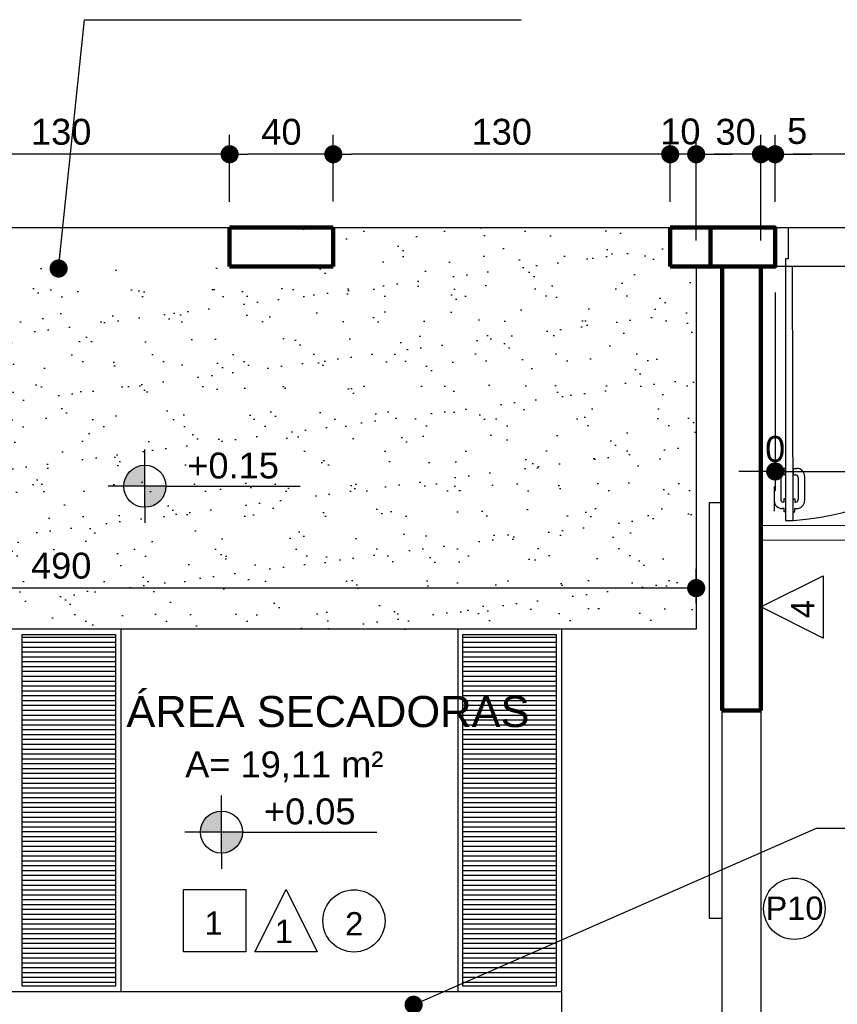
# Model space of a CAD drawing. Header units: metres. Extents: x -44 to 208, y -13 to 238.
# Tile 84 of 154: x -28.67 to -25.51, y 207.52 to 211.32. Entities that reach past the tile are written whole.
import ezdxf
from ezdxf.enums import TextEntityAlignment as Align

# ---------------------------------------------------------------- set-up
doc = ezdxf.new("R2010")
doc.units = ezdxf.units.M
doc.header["$MEASUREMENT"] = 0
for name, color, linetype, lineweight in [('ALV-ALT', 7, 'Continuous', 90), ('V_FLUX_Acessório', 250, 'Continuous', 0), ('VIS-V03', 4, 'Continuous', 25)]:
    doc.layers.add(name, color=color, linetype=linetype, lineweight=lineweight)
for name, color, linetype in [('CTA-GER', 35, 'Continuous'), ('ESQ-POR', 3, 'Continuous'), ('HTC-PIS', 8, 'Continuous'), ('LAY-COR', 31, 'Continuous'), ('PAREDES', 4, 'Continuous'), ('PIS-DSN', 40, 'Continuous'), ('SMB-GER', 9, 'Continuous'), ('TXT-AMB', 25, 'Continuous'), ('TXT-ESP', 40, 'Continuous')]:
    doc.layers.add(name, color=color, linetype=linetype)
doc.styles.add('ARIAL', font='arial.ttf')
doc.styles.add('Griffe', font='arial.ttf')
doc.styles.add('Texto Ambiente 1-50', font='arial.ttf', dxfattribs={"height": 0.12})
doc.styles.add('Texto Cota', font='arial.ttf')
doc.styles.add('Texto Especificacao 1-50', font='arial.ttf', dxfattribs={"height": 0.1})
doc.dimstyles.new('ARQ-1-50', dxfattribs={"dimscale": 0, "dimtxt": 0.1, "dimasz": 0.07, "dimexe": 0.075, "dimexo": 0.1, "dimgap": 0.035, "dimtad": 1, "dimdec": 0, "dimlfac": 100, "dimzin": 1, "dimdsep": 46, "dimtxsty": 'Texto Cota', "dimblk": 'DOT', "dimcen": 0.1, "dimclrd": 256, "dimclre": 256, "dimclrt": 15, "dimaunit": 1, "dimadec": 0, "dimazin": 0, "dimtfac": 1.8, "dimtdec": 0, "dimtix": 1, "dimtmove": 2, "dimatfit": 1, "dimldrblk": 'DOT', "dimfxl": 1, "dimtolj": 1, "dimtzin": 4, "dimlwd": -1, "dimarcsym": 0})
pattern_1 = [(0, (-70.944048, 110.045433), (0, 0.01875), [])]

# ---------------------------------------------------------------- blocks, each defined once
blk = doc.blocks.new('PORTA 140')
at = {"layer": 'ESQ-POR'}
for p, q in [((-143.3117, 48.139), (-143.2617, 48.139)), ((-143.2617, 48.139), (-143.2617, 48.019)), ((-141.9117, 48.1388), (-141.9117, 48.0188)), ((-141.8617, 48.1388), (-141.9117, 48.1388)), ((-143.2717, 48.019), (-143.2717, 47.989)), ((-143.2617, 48.019), (-143.2717, 48.019)), ((-141.9117, 48.0188), (-141.9017, 48.0188)), ((-141.9017, 48.0188), (-141.9017, 47.9888)), ((-143.2417, 47.989), (-143.3117, 47.989)), ((-143.2717, 47.989), (-143.2717, 47.009)), ((-143.2417, 47.009), (-143.2446, 47.989)), ((-141.9317, 47.5688), (-141.9317, 47.9888)), ((-141.9317, 47.9888), (-141.9017, 47.9888)), ((-141.9017, 47.9888), (-141.9017, 47.5688)), ((-141.9017, 47.9888), (-141.8617, 47.9888)), ((-141.9751, 47.7394), (-141.9751, 47.6443)), ((-141.9325, 47.7445), (-141.9404, 47.7445)), ((-141.9325, 47.7445), (-141.9325, 47.7694)), ((-141.9009, 47.7445), (-141.9009, 47.7694)), ((-141.9009, 47.7445), (-141.8931, 47.7445)), ((-141.8584, 47.7394), (-141.8584, 47.6443)), ((-141.9504, 47.7345), (-141.9504, 47.649)), ((-141.8831, 47.7345), (-141.8831, 47.649)), ((-141.9373, 47.639), (-141.9404, 47.639)), ((-141.9377, 47.6524), (-141.9377, 47.639)), ((-141.9317, 47.6524), (-141.9377, 47.6524)), ((-141.9017, 47.6524), (-141.8958, 47.6524)), ((-141.8961, 47.639), (-141.8931, 47.639)), ((-141.8958, 47.6524), (-141.8958, 47.639)), ((-141.9373, 47.6143), (-141.9451, 47.6143)), ((-141.9373, 47.6016), (-141.9373, 47.6143)), ((-141.9317, 47.6016), (-141.9373, 47.6016)), ((-141.9017, 47.6016), (-141.8961, 47.6016)), ((-141.8961, 47.6143), (-141.8884, 47.6143)), ((-141.8961, 47.6016), (-141.8961, 47.6143)), ((-141.9017, 47.5688), (-141.9317, 47.5688)), ((-143.2725, 47.2097), (-143.2851, 47.2097)), ((-143.2725, 47.1847), (-143.2725, 47.2097)), ((-143.2409, 47.2097), (-143.2284, 47.2097)), ((-143.2409, 47.1847), (-143.2409, 47.2097)), ((-143.2904, 47.1747), (-143.2904, 47.0892)), ((-143.2725, 47.1847), (-143.2804, 47.1847)), ((-143.2409, 47.1847), (-143.2331, 47.1847)), ((-143.2231, 47.1747), (-143.2231, 47.0892)), ((-143.1984, 47.1797), (-143.1984, 47.0845)), ((-143.2717, 47.0926), (-143.2777, 47.0926)), ((-143.2777, 47.0926), (-143.2777, 47.0792)), ((-143.2417, 47.0926), (-143.2358, 47.0926)), ((-143.2358, 47.0926), (-143.2358, 47.0792)), ((-143.2773, 47.0545), (-143.2851, 47.0545)), ((-143.2773, 47.0792), (-143.2804, 47.0792)), ((-143.2773, 47.0418), (-143.2773, 47.0545)), ((-143.2361, 47.0792), (-143.2331, 47.0792)), ((-143.2361, 47.0418), (-143.2361, 47.0545)), ((-143.2361, 47.0545), (-143.2284, 47.0545)), ((-143.2717, 47.0418), (-143.2773, 47.0418)), ((-143.2417, 47.0418), (-143.2361, 47.0418)), ((-143.2717, 47.009), (-143.2417, 47.009))]:
    blk.add_line(p, q, dxfattribs=at)
for centre, radius, start, end in [((-143.3015, 47.9972), 0.99, 273.462, 1.2482), ((-141.8828, 47.9977), 0.429, 181.1974, 263.4486), ((-141.9451, 47.7394), 0.03, 90, 180), ((-141.9404, 47.7345), 0.01, 90, 180), ((-141.8931, 47.7345), 0.01, 0, 90), ((-141.8884, 47.7394), 0.03, 0, 90), ((-141.9451, 47.6443), 0.03, 180, 270), ((-141.9404, 47.649), 0.01, 180, 270), ((-141.8931, 47.649), 0.01, 270, 0), ((-141.8884, 47.6443), 0.03, 270, 0), ((-143.2851, 47.1797), 0.03, 90, 180), ((-143.2284, 47.1797), 0.03, 0, 90), ((-143.2804, 47.1747), 0.01, 90, 180), ((-143.2331, 47.1747), 0.01, 0, 90), ((-143.2851, 47.0845), 0.03, 180, 270), ((-143.2804, 47.0892), 0.01, 180, 270), ((-143.2331, 47.0892), 0.01, 270, 0), ((-143.2284, 47.0845), 0.03, 270, 0)]:
    blk.add_arc(centre, radius, start, end, dxfattribs=at)
blk = doc.blocks.new('_DOT')
at = {"color": 0, "linetype": 'ByBlock'}
blk.add_line((-0.5, 0), (-1, 0), dxfattribs=at)
at = {"color": 0, "linetype": 'ByBlock', "const_width": 0.5}
blk.add_lwpolyline([(-0.25, 0, 1), (0.25, 0, 1)], format="xyb", close=True, dxfattribs=at)
blk = doc.blocks.new('*D4179')
at = {"layer": 'CTA-GER', "lineweight": -2, "transparency": 16777216}
for p in [(-25.75, 210.2643), (-25.75, 210.2641)]:
    blk.add_line(p, (-25.75, 209.4981), dxfattribs=at)
at = {"layer": 'CTA-GER', "transparency": 16777216}
for p, q in [((-25.82, 209.5731), (-25.89, 209.5731)), ((-25.68, 209.5731), (-25.61, 209.5731))]:
    blk.add_line(p, q, dxfattribs=at)
at = {"layer": 'Defpoints', "color": 0, "transparency": 16777216}
for p in [(-25.75, 210.3643), (-25.75, 210.3641), (-25.75, 209.5731)]:
    blk.add_point(p, dxfattribs=at)
at = {"layer": 'CTA-GER', "transparency": 16777216, "xscale": 0.07, "yscale": 0.07, "zscale": 0.07}
blk.add_blockref('_DOT', (-25.75, 209.5731), dxfattribs=at)
at = {"layer": 'CTA-GER', "transparency": 16777216, "xscale": 0.07, "yscale": 0.07, "zscale": 0.07, "rotation": 180}
blk.add_blockref('_DOT', (-25.75, 209.5731), dxfattribs=at)
at = {"layer": 'CTA-GER', "color": 15, "transparency": 16777216, "insert": (-25.75, 209.6591), "char_height": 0.1, "attachment_point": 5, "style": 'Texto Cota'}
blk.add_mtext('\\A1;0', dxfattribs=at)
blk = doc.blocks.new('*D4180')
at = {"layer": 'CTA-GER', "lineweight": -2, "transparency": 16777216}
for p, q in [((-25.75, 210.2641), (-25.75, 209.4981)), ((-24.3, 210.2643), (-24.3, 209.4981))]:
    blk.add_line(p, q, dxfattribs=at)
at = {"layer": 'CTA-GER', "transparency": 16777216}
blk.add_line((-25.68, 209.5731), (-24.37, 209.5731), dxfattribs=at)
at = {"layer": 'Defpoints', "color": 0, "transparency": 16777216}
for p in [(-25.75, 210.3641), (-24.3, 210.3643), (-24.3, 209.5731)]:
    blk.add_point(p, dxfattribs=at)
at = {"layer": 'CTA-GER', "transparency": 16777216, "xscale": 0.07, "yscale": 0.07, "zscale": 0.07, "rotation": 180}
blk.add_blockref('_DOT', (-25.75, 209.5731), dxfattribs=at)
at = {"layer": 'CTA-GER', "transparency": 16777216, "xscale": 0.07, "yscale": 0.07, "zscale": 0.07}
blk.add_blockref('_DOT', (-24.3, 209.5731), dxfattribs=at)
at = {"layer": 'CTA-GER', "color": 15, "transparency": 16777216, "insert": (-25.025, 209.6591), "char_height": 0.1, "attachment_point": 5, "style": 'Texto Cota'}
blk.add_mtext('\\A1;145', dxfattribs=at)
blk = doc.blocks.new('*D4233')
at = {"layer": 'CTA-GER', "lineweight": -2, "transparency": 16777216}
for p, q in [((-25.75, 210.6143), (-25.75, 210.8724)), ((-24.3, 210.6141), (-24.3, 210.8724))]:
    blk.add_line(p, q, dxfattribs=at)
at = {"layer": 'CTA-GER', "transparency": 16777216}
blk.add_line((-24.37, 210.7974), (-25.68, 210.7974), dxfattribs=at)
at = {"layer": 'Defpoints', "color": 0, "transparency": 16777216}
for p in [(-25.75, 210.7974), (-25.75, 210.5143), (-24.3, 210.5141)]:
    blk.add_point(p, dxfattribs=at)
at = {"layer": 'CTA-GER', "transparency": 16777216, "xscale": 0.07, "yscale": 0.07, "zscale": 0.07, "rotation": 180}
blk.add_blockref('_DOT', (-25.75, 210.7974), dxfattribs=at)
at = {"layer": 'CTA-GER', "transparency": 16777216, "xscale": 0.07, "yscale": 0.07, "zscale": 0.07}
blk.add_blockref('_DOT', (-24.3, 210.7974), dxfattribs=at)
at = {"layer": 'CTA-GER', "color": 15, "transparency": 16777216, "insert": (-25.025, 210.8834), "char_height": 0.1, "attachment_point": 5, "style": 'Texto Cota'}
blk.add_mtext('\\A1;145', dxfattribs=at)
blk = doc.blocks.new('*D4256')
at = {"layer": 'CTA-GER', "lineweight": -2, "transparency": 16777216}
for p, q in [((-25.8048, 210.4641), (-25.8048, 210.8724)), ((-25.75, 210.6143), (-25.75, 210.8724))]:
    blk.add_line(p, q, dxfattribs=at)
at = {"layer": 'CTA-GER', "transparency": 16777216}
for p, q in [((-25.8748, 210.7974), (-25.9448, 210.7974)), ((-25.75, 210.7974), (-25.8048, 210.7974)), ((-25.68, 210.7974), (-25.61, 210.7974))]:
    blk.add_line(p, q, dxfattribs=at)
at = {"layer": 'Defpoints', "color": 0, "transparency": 16777216}
for p in [(-25.8048, 210.7974), (-25.75, 210.5143), (-25.8048, 210.3641)]:
    blk.add_point(p, dxfattribs=at)
at = {"layer": 'CTA-GER', "transparency": 16777216, "xscale": 0.07, "yscale": 0.07, "zscale": 0.07}
blk.add_blockref('_DOT', (-25.8048, 210.7974), dxfattribs=at)
at = {"layer": 'CTA-GER', "transparency": 16777216, "xscale": 0.07, "yscale": 0.07, "zscale": 0.07, "rotation": 180}
blk.add_blockref('_DOT', (-25.75, 210.7974), dxfattribs=at)
at = {"layer": 'CTA-GER', "color": 15, "transparency": 16777216, "insert": (-25.6652, 210.8867), "char_height": 0.1, "attachment_point": 5, "style": 'Texto Cota'}
blk.add_mtext('\\A1;5', dxfattribs=at)
blk = doc.blocks.new('*D4257')
at = {"layer": 'CTA-GER', "lineweight": -2, "transparency": 16777216}
for p, q in [((-27.455, 210.6149), (-27.455, 210.8724)), ((-26.155, 210.6141), (-26.155, 210.8724))]:
    blk.add_line(p, q, dxfattribs=at)
at = {"layer": 'CTA-GER', "transparency": 16777216}
blk.add_line((-26.225, 210.7974), (-27.385, 210.7974), dxfattribs=at)
at = {"layer": 'Defpoints', "color": 0, "transparency": 16777216}
for p in [(-27.455, 210.7974), (-27.455, 210.5149), (-26.155, 210.5141)]:
    blk.add_point(p, dxfattribs=at)
at = {"layer": 'CTA-GER', "transparency": 16777216, "xscale": 0.07, "yscale": 0.07, "zscale": 0.07, "rotation": 180}
blk.add_blockref('_DOT', (-27.455, 210.7974), dxfattribs=at)
at = {"layer": 'CTA-GER', "transparency": 16777216, "xscale": 0.07, "yscale": 0.07, "zscale": 0.07}
blk.add_blockref('_DOT', (-26.155, 210.7974), dxfattribs=at)
at = {"layer": 'CTA-GER', "color": 15, "transparency": 16777216, "insert": (-26.805, 210.8835), "char_height": 0.1, "attachment_point": 5, "style": 'Texto Cota'}
blk.add_mtext('\\A1;130', dxfattribs=at)
blk = doc.blocks.new('*D4258')
at = {"layer": 'CTA-GER', "lineweight": -2, "transparency": 16777216}
for p, q in [((-27.855, 210.6144), (-27.855, 210.8724)), ((-27.455, 210.6149), (-27.455, 210.8724))]:
    blk.add_line(p, q, dxfattribs=at)
at = {"layer": 'CTA-GER', "transparency": 16777216}
blk.add_line((-27.525, 210.7974), (-27.785, 210.7974), dxfattribs=at)
at = {"layer": 'Defpoints', "color": 0, "transparency": 16777216}
for p in [(-27.855, 210.7974), (-27.855, 210.5144), (-27.455, 210.5149)]:
    blk.add_point(p, dxfattribs=at)
at = {"layer": 'CTA-GER', "transparency": 16777216, "xscale": 0.07, "yscale": 0.07, "zscale": 0.07, "rotation": 180}
blk.add_blockref('_DOT', (-27.855, 210.7974), dxfattribs=at)
at = {"layer": 'CTA-GER', "transparency": 16777216, "xscale": 0.07, "yscale": 0.07, "zscale": 0.07}
blk.add_blockref('_DOT', (-27.455, 210.7974), dxfattribs=at)
at = {"layer": 'CTA-GER', "color": 15, "transparency": 16777216, "insert": (-27.655, 210.8834), "char_height": 0.1, "attachment_point": 5, "style": 'Texto Cota'}
blk.add_mtext('\\A1;40', dxfattribs=at)
blk = doc.blocks.new('*D4259')
at = {"layer": 'CTA-GER', "lineweight": -2, "transparency": 16777216}
for p, q in [((-29.155, 210.6142), (-29.155, 210.8724)), ((-27.855, 210.6144), (-27.855, 210.8724))]:
    blk.add_line(p, q, dxfattribs=at)
at = {"layer": 'CTA-GER', "transparency": 16777216}
blk.add_line((-27.925, 210.7974), (-29.085, 210.7974), dxfattribs=at)
at = {"layer": 'Defpoints', "color": 0, "transparency": 16777216}
for p in [(-29.155, 210.7974), (-29.155, 210.5142), (-27.855, 210.5144)]:
    blk.add_point(p, dxfattribs=at)
at = {"layer": 'CTA-GER', "transparency": 16777216, "xscale": 0.07, "yscale": 0.07, "zscale": 0.07, "rotation": 180}
blk.add_blockref('_DOT', (-29.155, 210.7974), dxfattribs=at)
at = {"layer": 'CTA-GER', "transparency": 16777216, "xscale": 0.07, "yscale": 0.07, "zscale": 0.07}
blk.add_blockref('_DOT', (-27.855, 210.7974), dxfattribs=at)
at = {"layer": 'CTA-GER', "color": 15, "transparency": 16777216, "insert": (-28.505, 210.8835), "char_height": 0.1, "attachment_point": 5, "style": 'Texto Cota'}
blk.add_mtext('\\A1;130', dxfattribs=at)
blk = doc.blocks.new('*D4263')
at = {"layer": 'CTA-GER', "lineweight": -2, "transparency": 16777216}
for p, q in [((-26.0548, 210.4641), (-26.0548, 210.8724)), ((-25.75, 210.6143), (-25.75, 210.8724))]:
    blk.add_line(p, q, dxfattribs=at)
at = {"layer": 'CTA-GER', "transparency": 16777216}
blk.add_line((-25.82, 210.7974), (-25.9848, 210.7974), dxfattribs=at)
at = {"layer": 'Defpoints', "color": 0, "transparency": 16777216}
for p in [(-26.0548, 210.7974), (-25.75, 210.5143), (-26.0548, 210.3641)]:
    blk.add_point(p, dxfattribs=at)
at = {"layer": 'CTA-GER', "transparency": 16777216, "xscale": 0.07, "yscale": 0.07, "zscale": 0.07, "rotation": 180}
blk.add_blockref('_DOT', (-26.0548, 210.7974), dxfattribs=at)
at = {"layer": 'CTA-GER', "transparency": 16777216, "xscale": 0.07, "yscale": 0.07, "zscale": 0.07}
blk.add_blockref('_DOT', (-25.75, 210.7974), dxfattribs=at)
at = {"layer": 'CTA-GER', "color": 15, "transparency": 16777216, "insert": (-25.9024, 210.8835), "char_height": 0.1, "attachment_point": 5, "style": 'Texto Cota'}
blk.add_mtext('\\A1;30', dxfattribs=at)
blk = doc.blocks.new('*D4264')
at = {"layer": 'CTA-GER', "lineweight": -2, "transparency": 16777216}
for p, q in [((-26.155, 210.6141), (-26.155, 210.8724)), ((-26.0548, 210.4641), (-26.0548, 210.8724))]:
    blk.add_line(p, q, dxfattribs=at)
at = {"layer": 'CTA-GER', "transparency": 16777216}
for p, q in [((-26.225, 210.7974), (-26.295, 210.7974)), ((-26.0548, 210.7974), (-26.155, 210.7974)), ((-25.9848, 210.7974), (-25.9148, 210.7974))]:
    blk.add_line(p, q, dxfattribs=at)
at = {"layer": 'Defpoints', "color": 0, "transparency": 16777216}
for p in [(-26.155, 210.7974), (-26.155, 210.5141), (-26.0548, 210.3641)]:
    blk.add_point(p, dxfattribs=at)
at = {"layer": 'CTA-GER', "transparency": 16777216, "xscale": 0.07, "yscale": 0.07, "zscale": 0.07}
blk.add_blockref('_DOT', (-26.155, 210.7974), dxfattribs=at)
at = {"layer": 'CTA-GER', "transparency": 16777216, "xscale": 0.07, "yscale": 0.07, "zscale": 0.07, "rotation": 180}
blk.add_blockref('_DOT', (-26.0548, 210.7974), dxfattribs=at)
at = {"layer": 'CTA-GER', "color": 15, "transparency": 16777216, "insert": (-26.1158, 210.8848), "char_height": 0.1, "attachment_point": 5, "style": 'Texto Cota'}
blk.add_mtext('\\A1;10', dxfattribs=at)
blk = doc.blocks.new('Nivel')
h = blk.add_hatch(color=256)
h.paths.add_polyline_path([(0, 0), (0, 0.0813, 0.414214), (-0.0813, 0)])
h.paths.add_polyline_path([(0.0813, 0), (0, 0), (0, -0.0813, 0.414214)])
for p, q in [((0, -0.0813), (0, 0.1418)), ((0.0813, 0), (-0.1418, 0)), ((0.0813, 0), (0.5995, 0)), ((0, -0.0813), (0, -0.1418))]:
    blk.add_line(p, q)
blk.add_circle((0, 0), 0.0813)
at = {"style": 'Griffe'}
blk.add_attdef('NIVEL', text='', height=0.1, dxfattribs=at).set_placement((0.3404, 0), align=Align.BOTTOM_CENTER)
blk = doc.blocks.new('*D4268')
at = {"layer": 'CTA-GER', "lineweight": -2, "transparency": 16777216}
for p, q in [((-30.9548, 209.0641), (-30.9548, 209.1978)), ((-26.0548, 209.0641), (-26.0548, 209.1978))]:
    blk.add_line(p, q, dxfattribs=at)
at = {"layer": 'CTA-GER', "transparency": 16777216}
blk.add_line((-26.1248, 209.1228), (-30.8848, 209.1228), dxfattribs=at)
at = {"layer": 'Defpoints', "color": 0, "transparency": 16777216}
for p in [(-30.9548, 209.1228), (-30.9548, 208.9641), (-26.0548, 208.9641)]:
    blk.add_point(p, dxfattribs=at)
at = {"layer": 'CTA-GER', "transparency": 16777216, "xscale": 0.07, "yscale": 0.07, "zscale": 0.07, "rotation": 180}
blk.add_blockref('_DOT', (-30.9548, 209.1228), dxfattribs=at)
at = {"layer": 'CTA-GER', "transparency": 16777216, "xscale": 0.07, "yscale": 0.07, "zscale": 0.07}
blk.add_blockref('_DOT', (-26.0548, 209.1228), dxfattribs=at)
at = {"layer": 'CTA-GER', "color": 15, "transparency": 16777216, "insert": (-28.5048, 209.2088), "char_height": 0.1, "attachment_point": 5, "style": 'Texto Cota'}
blk.add_mtext('\\A1;490', dxfattribs=at)

msp = doc.modelspace()

# ---------------------------------------------------------------- hatches: boundary and pattern name
at = {"layer": 'HTC-PIS'}
h = msp.add_hatch(dxfattribs=at)
h.set_pattern_fill('AR-SAND', color=256, scale=0.1, style=0)
h.set_pattern_definition([(37.5, (-35.53975, 226.5472), (-0.0062993, 0.1926824), [0, -0.152, 0, -0.17, 0, -0.1625]), (7.5, (-35.53975, 226.5472), (0.1769777, 0.2822146), [0, -0.082, 0, -0.137, 0, -0.0525]), (327.5, (-35.66275, 226.5472), (0.3114142, 0.0005659), [0, -0.05, 0, -0.18, 0, -0.235]), (317.5, (-35.66275, 226.5472), (0.3006127, 0.0877676), [0, -0.025, 0, -0.118, 0, -0.135])])
h.paths.add_polyline_path([(-26.155, 210.4241), (-26.155, 210.4541), (-26.08, 210.4541), (-26.08, 210.4241)], flags=16)
h.paths.add_polyline_path([(-26.08, 210.5143), (-26.08, 210.5141), (-26.0348, 210.5141), (-26.0348, 210.5143)])
h.paths.add_polyline_path([(-26.08, 210.4541), (-26.155, 210.4541), (-26.155, 210.5143), (-27.5848, 210.5143), (-27.5848, 210.4241), (-27.455, 210.4241), (-27.455, 210.3643), (-29.1557, 210.3643), (-29.1557, 208.9641), (-26.0548, 208.9643), (-26.0548, 210.3643), (-26.08, 210.3641)])
h = msp.add_hatch(dxfattribs=at)
h.set_pattern_fill('LINE', color=256, scale=0.15, style=0)
h.set_pattern_definition(pattern_1)
h.paths.add_polyline_path([(-28.655, 208.9441), (-28.295, 208.9441), (-28.295, 207.5862), (-28.655, 207.5862)])
h = msp.add_hatch(dxfattribs=at)
h.set_pattern_fill('LINE', color=256, scale=0.15, style=0)
h.set_pattern_definition(pattern_1)
h.paths.add_polyline_path([(-26.955, 208.9441), (-26.595, 208.9441), (-26.595, 207.5862), (-26.955, 207.5862)])

# ---------------------------------------------------------------- linework, layer by layer
at = {"layer": 'ALV-ALT'}
for p, q in [((-27.455, 210.5144), (-27.855, 210.5146)), ((-27.855, 210.5146), (-27.855, 210.3643)), ((-27.455, 210.5144), (-27.455, 210.3641)), ((-25.75, 210.5143), (-26.155, 210.5143)), ((-26.155, 210.5141), (-26.155, 210.3643)), ((-27.455, 210.3643), (-27.855, 210.3643)), ((-25.75, 210.3641), (-26.155, 210.3641)), ((-25.9548, 208.6502), (-25.9548, 210.3641)), ((-25.8048, 208.6502), (-25.8048, 210.3641)), ((-25.9548, 208.6502), (-25.8048, 208.6502))]:
    msp.add_line(p, q, dxfattribs=at)
msp.add_lwpolyline([(-26, 210.5141), (-25.75, 210.5141), (-25.75, 210.3641), (-26, 210.3641)], close=True, dxfattribs=at)
at = {"layer": 'ESQ-POR'}
msp.add_line((-25.7534, 209.515), (-25.7534, 209.4198), dxfattribs=at)
at = {"layer": 'HTC-PIS'}
for points in [[(-28.655, 208.9441), (-28.295, 208.9441), (-28.295, 207.5862), (-28.655, 207.5862)], [(-26.955, 208.9441), (-26.595, 208.9441), (-26.595, 207.5862), (-26.955, 207.5862)]]:
    msp.add_lwpolyline(points, close=True, dxfattribs=at)
at = {"layer": 'PAREDES'}
msp.add_line((-25.75, 210.3641), (-25.75, 210.5141), dxfattribs=at)
at = {"layer": 'PIS-DSN'}
for p, q in [((-29.155, 210.5142), (-27.855, 210.5146)), ((-27.455, 210.5149), (-26.155, 210.5149)), ((-28.275, 208.9641), (-28.275, 207.5658)), ((-26.975, 208.9641), (-26.975, 207.5662)), ((-26.575, 208.9641), (-26.575, 207.5662))]:
    msp.add_line(p, q, dxfattribs=at)
for points in [[(-29.1848, 210.5144), (-27.6348, 210.5144)], [(-26.0548, 210.3646), (-26.0548, 208.9641), (-30.9548, 208.9641), (-30.9548, 210.3641)]]:
    msp.add_lwpolyline(points, dxfattribs=at)
for points in [[(-25.75, 210.5143), (-24.3, 210.5143), (-24.3, 210.3643), (-25.75, 210.3643)], [(-25.9548, 209.4521), (-26.0048, 209.4521), (-26.0048, 207.8482), (-25.9548, 207.8482)], [(-25.9548, 208.6502), (-25.8048, 208.6502), (-25.8048, 207.0662), (-25.9548, 207.0662)]]:
    msp.add_lwpolyline(points, close=True, dxfattribs=at)
at = {"layer": 'TXT-ESP'}
for points in [[(-25.5648, 209.1701), (-25.5648, 208.9301), (-25.8048, 209.0501), (-25.8048, 209.0501)], [(-27.7927, 207.7189), (-28.0327, 207.7189), (-28.0327, 207.9589), (-27.7927, 207.9589)], [(-27.5172, 207.7189), (-27.7572, 207.7189), (-27.6372, 207.9589), (-27.6372, 207.9589)]]:
    msp.add_lwpolyline(points, close=True, dxfattribs=at)
for centre, radius in [((-25.676, 207.8851), 0.1185), ((-27.3753, 207.8381), 0.12)]:
    msp.add_circle(centre, radius, dxfattribs=at)
at = {"layer": 'V_FLUX_Acessório', "color": 8}
for p, q in [((-25.8048, 209.3641), (-19.3402, 209.3641)), ((-25.8048, 209.3078), (-19.3402, 209.3078))]:
    msp.add_line(p, q, dxfattribs=at)
at = {"layer": 'VIS-V03'}
msp.add_lwpolyline([(-30.375, 207.0662), (-30.375, 207.5662), (-26.575, 207.5662), (-26.575, 207.0662)], dxfattribs=at)

# ---------------------------------------------------------------- block references
at = {"layer": 'LAY-COR'}
msp.add_blockref('PORTA 140', (117.5617, 162.3753), dxfattribs=at)
at = {"layer": 'SMB-GER'}
for p, values in [((-28.182, 209.5159), {'NIVEL': '+0.15'}), ((-27.8863, 208.181), {'NIVEL': '+0.05'})]:
    msp.add_blockref('Nivel', p, dxfattribs=at).add_auto_attribs(values)

# ---------------------------------------------------------------- texts
at = {"layer": 'TXT-AMB', "insert": (-28.2534, 208.7064), "char_height": 0.12, "width": 2.887209, "attachment_point": 1, "style": 'Texto Ambiente 1-50'}
msp.add_mtext('ÁREA SECADORAS', dxfattribs=at)
at = {"layer": 'TXT-ESP', "style": 'ARIAL'}
msp.add_text('4', height=0.09, rotation=90, dxfattribs=at).set_placement((-25.5984, 209.0067))
at = {"layer": 'TXT-ESP'}
for s, height, style, p in [('A= 19,11 m²', 0.1, 'Texto Especificacao 1-50', (-28.0265, 208.3923)), ('1', 0.09, 'ARIAL', (-27.9517, 207.7847)), ('2', 0.09, 'ARIAL', (-27.4092, 207.782)), ('1', 0.09, 'ARIAL', (-27.6807, 207.7525))]:
    msp.add_text(s, height=height, dxfattribs=dict(at, style=style)).set_placement(p)
at = {"layer": 'TXT-ESP', "style": 'ARIAL'}
msp.add_text('P10', height=0.09, dxfattribs=at).set_placement((-25.6753, 207.8873), align=Align.MIDDLE)

# ---------------------------------------------------------------- dimensions: what is measured, and where the dimension line sits
at = {"layer": 'CTA-GER'}
for base, p1, p2, picture, middle in [((-29.155, 210.7974), (-27.855, 210.5144), (-29.155, 210.5142), '*D4259', (-28.505, 210.8835)), ((-27.855, 210.7974), (-27.455, 210.5149), (-27.855, 210.5144), '*D4258', (-27.655, 210.8834)), ((-27.455, 210.7974), (-26.155, 210.5141), (-27.455, 210.5149), '*D4257', (-26.805, 210.8835)), ((-26.0548, 210.7974), (-25.75, 210.5143), (-26.0548, 210.3641), '*D4263', (-25.9024, 210.8835)), ((-25.75, 210.7974), (-24.3, 210.5141), (-25.75, 210.5143), '*D4233', (-25.025, 210.8834)), ((-25.7500214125, 209.5730631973), (-25.7500214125, 210.3643308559), (-25.7500214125, 210.3641088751), '*D4179', (-25.7500214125, 209.6591204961)), ((-24.3, 209.5731), (-25.75, 210.3641), (-24.3, 210.3643), '*D4180', (-25.025, 209.6591)), ((-30.9548, 209.1228), (-26.0548, 208.9641), (-30.9548, 208.9641), '*D4268', (-28.5048, 209.2088))]:
    dim = msp.add_linear_dim(base=base, p1=p1, p2=p2, dimstyle='ARQ-1-50', override={"dimscale": 1}, dxfattribs=at)
    dim.commit()
    dim.dimension.update_dxf_attribs({"geometry": picture, "text_midpoint": middle})
for base, p1, p2, picture, middle in [((-26.155, 210.7974), (-26.0548, 210.3641), (-26.155, 210.5141), '*D4264', (-26.1158, 210.8848)), ((-25.8048, 210.7974), (-25.75, 210.5143), (-25.8048, 210.3641), '*D4256', (-25.6652, 210.8867))]:
    dim = msp.add_linear_dim(base=base, p1=p1, p2=p2, dimstyle='ARQ-1-50', override={"dimscale": 1}, dxfattribs=at)
    dim.commit()
    dim.dimension.update_dxf_attribs({"geometry": picture, "text_midpoint": middle, "dimtype": 160})

# ---------------------------------------------------------------- leaders
for points in [[(-28.5149, 210.3564), (-28.415, 211.3169), (-26.7298, 211.3169)], [(-27.1451, 207.5144), (-25.5906, 208.1967), (-23.9054, 208.1967)]]:
    msp.add_leader(points, dimstyle='ARQ-1-50', override={"dimscale": 1}, dxfattribs=at)

doc.saveas('drawing.dxf')
